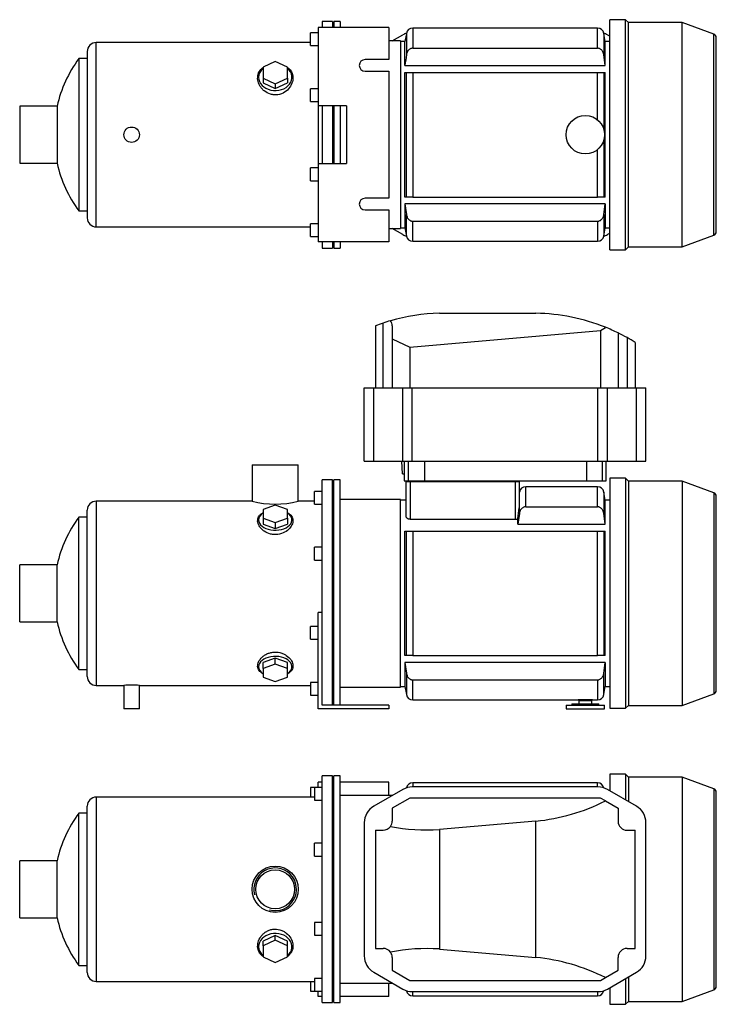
# Model space of a CAD drawing. Header units: millimetres. Extents: x 47 to 1176, y 12 to 803.
# Tile 1 of 2: x 47 to 590, y 36 to 803. Entities that reach past the tile are written whole.
import ezdxf

# ---------------------------------------------------------------- set-up
doc = ezdxf.new("R2010")
doc.units = ezdxf.units.MM
for name, color, linetype in [('CARCASSA_MEC_90', 7, 'Continuous'), ('COPRIVENTOLA_MEC', 7, 'Continuous'), ('CORPO_MH_3-5_[7]', 7, 'Continuous'), ('FLANGIA_MOTORE_T', 7, 'Continuous'), ('PIEDINO_MEC_90_I', 7, 'Continuous'), ('STAFFA_3-5-9_INT', 7, 'Continuous'), ('VFD_SEMPL', 7, 'Continuous')]:
    doc.layers.add(name, color=color, linetype=linetype)

# ---------------------------------------------------------------- blocks, each defined once
blk = doc.blocks.new('SE1')
at = {"layer": 'CARCASSA_MEC_90', "color": 7, "linetype": 'Continuous'}
for p, q in [((353.31, 208.83), (353.31, 205.53)), ((497.21, 208.83), (353.31, 208.83)), ((497.21, 205.53), (497.21, 208.83)), ((353.31, 42.83), (353.31, 46.14)), ((497.21, 46.14), (497.21, 42.83)), ((353.31, 42.83), (497.21, 42.83))]:
    blk.add_line(p, q, dxfattribs=at)
for centre, start, end in [((353.31, 203.83), 90, 168.67351), ((497.21, 203.83), 11.32717, 90), ((353.31, 47.83), 191.32535, 270), ((497.21, 47.83), 270, 348.67397)]:
    blk.add_arc(centre, 5, start, end, dxfattribs=at)
at = {"layer": 'COPRIVENTOLA_MEC', "color": 7, "linetype": 'Continuous'}
for p, q in [((506.76, 215.38), (506.76, 202.5)), ((519.06, 215.38), (506.76, 215.38)), ((519.06, 215.38), (519.06, 195.4)), ((521.36, 213.08), (519.06, 215.38)), ((521.36, 213.08), (521.36, 194.07)), ((563.2, 213.08), (521.36, 213.08)), ((563.2, 213.08), (563.2, 38.58)), ((587.79, 204.13), (563.2, 213.08)), ((587.79, 204.13), (587.79, 47.53)), ((589.76, 50.35), (589.76, 201.32)), ((519.06, 56.26), (519.06, 36.28)), ((521.36, 57.59), (521.36, 38.58)), ((506.76, 49.16), (506.76, 36.28)), ((563.2, 38.58), (587.79, 47.53)), ((519.06, 36.28), (521.36, 38.58)), ((521.36, 38.58), (563.2, 38.58)), ((506.76, 36.28), (519.06, 36.28))]:
    blk.add_line(p, q, dxfattribs=at)
for centre, start, end in [((586.76, 201.32), 0, 70), ((586.76, 50.35), 290, 0)]:
    blk.add_arc(centre, 3, start, end, dxfattribs=at)
at = {"layer": 'CORPO_MH_3-5_[7]', "color": 7, "linetype": 'Continuous'}
for p, q in [((282.76, 37.58), (282.76, 214.08)), ((290.76, 214.08), (282.76, 214.08)), ((290.76, 37.58), (290.76, 214.08)), ((276.76, 205.21), (276.76, 195.21)), ((282.76, 205.21), (276.76, 205.21)), ((106.76, 197.58), (106.76, 54.08)), ((276.76, 197.58), (106.76, 197.58)), ((276.76, 195.21), (282.76, 195.21)), ((93.2, 66.58), (93.2, 185.08)), ((99.76, 185.08), (93.2, 185.08)), ((99.76, 61.08), (99.76, 190.58)), ((276.76, 151.64), (276.76, 161.64)), ((282.76, 161.64), (276.76, 161.64)), ((47.16, 103.58), (47.16, 148.08)), ((76.27, 148.08), (47.16, 148.08)), ((76.27, 103.58), (76.27, 148.08)), ((276.76, 151.64), (282.76, 151.64)), ((47.16, 103.58), (76.27, 103.58)), ((276.76, 100.03), (276.76, 90.03)), ((282.76, 100.03), (276.76, 100.03)), ((246.26, 89.84), (236.76, 85.52)), ((246.26, 86.15), (236.76, 81.83)), ((236.76, 81.83), (236.76, 85.52)), ((255.76, 85.52), (246.26, 89.84)), ((246.26, 86.15), (246.26, 89.84)), ((255.76, 81.83), (246.26, 86.15)), ((255.76, 81.83), (255.76, 85.52)), ((276.76, 90.03), (282.76, 90.03)), ((236.76, 81.83), (236.76, 73.18)), ((255.76, 73.18), (255.76, 81.83)), ((236.76, 73.18), (246.26, 68.86)), ((246.26, 68.86), (255.76, 73.18)), ((93.2, 66.58), (99.76, 66.58)), ((106.76, 54.08), (276.76, 54.08)), ((276.76, 56.46), (276.76, 46.46)), ((282.76, 56.46), (276.76, 56.46)), ((276.76, 46.46), (282.76, 46.46)), ((282.76, 37.58), (290.76, 37.58))]:
    blk.add_line(p, q, dxfattribs=at)
for radius in [18, 15.15]:
    blk.add_circle((246.16, 125.83), radius, dxfattribs=at)
for centre, radius, start, end in [((106.76, 190.58), 7, 90, 180), ((173.76, 125.83), 100, 143.66538, 167.14409), ((246.16, 125.83), 16.62, 255, 195), ((173.76, 125.83), 100, 192.85591, 216.33462), ((106.76, 61.08), 7, 180, 270)]:
    blk.add_arc(centre, radius, start, end, dxfattribs=at)
for start_param, end_param in [(2.390244, 6.283185), (0, 0.751348)]:
    blk.add_ellipse((246.26, 81.2), major_axis=(-13, 0), ratio=0.788011, start_param=start_param, end_param=end_param, dxfattribs=at)
blk.add_open_spline([(236.76, 73.44), (236.39, 73.71), (236.05, 74), (235.17, 74.83), (234.67, 75.4), (233.39, 77.27), (232.85, 78.63), (232.4, 81.59), (232.5, 83.11), (233.34, 86.19), (234.07, 87.68), (235.62, 89.77), (236.2, 90.42), (237.5, 91.64), (238.23, 92.21), (239.79, 93.2), (240.61, 93.62), (242.36, 94.29), (243.3, 94.55), (246.12, 94.99), (248.09, 94.86), (250.83, 94.07), (251.71, 93.7), (253.36, 92.83), (254.13, 92.32), (256.27, 90.6), (257.42, 89.23), (259.12, 86.32), (259.67, 84.77), (260.12, 81.72), (260.02, 80.19), (259.18, 77.38), (258.43, 76.07), (256.93, 74.41), (256.39, 73.91), (255.78, 73.46)], degree=3, knots=[0.1389216, 0.1389216, 0.1389216, 0.1389216, 0.15625, 0.15625, 0.1875, 0.1875, 0.25, 0.25, 0.3125, 0.3125, 0.375, 0.375, 0.40625, 0.40625, 0.4375, 0.4375, 0.46875, 0.46875, 0.5, 0.5, 0.5625, 0.5625, 0.59375, 0.59375, 0.625, 0.625, 0.6875, 0.6875, 0.75, 0.75, 0.8125, 0.8125, 0.875, 0.875, 0.9041554, 0.9041554, 0.9041554, 0.9041554], dxfattribs=at)
at = {"layer": 'FLANGIA_MOTORE_T', "color": 7, "linetype": 'Continuous'}
for p, q in [((291.76, 212.58), (290.76, 212.58)), ((291.76, 37.58), (291.76, 214.08)), ((296.76, 214.08), (291.76, 214.08)), ((296.76, 37.58), (296.76, 214.08)), ((337.4, 198.83), (296.76, 198.83)), ((296.76, 52.83), (337.4, 52.83)), ((290.76, 39.08), (291.76, 39.08)), ((291.76, 37.58), (296.76, 37.58))]:
    blk.add_line(p, q, dxfattribs=at)
at = {"layer": 'STAFFA_3-5-9_INT', "color": 7, "linetype": 'Continuous'}
for p, q in [((282.76, 209.33), (279.76, 209.33)), ((279.76, 205.21), (279.76, 209.33)), ((334.76, 209.33), (296.76, 209.33)), ((334.76, 198.83), (334.76, 209.33)), ((273.76, 205.21), (273.76, 197.58)), ((276.76, 205.21), (273.76, 205.21)), ((273.76, 54.08), (273.76, 46.46)), ((273.76, 46.46), (276.76, 46.46)), ((279.76, 42.33), (279.76, 46.46)), ((334.76, 42.33), (334.76, 52.83)), ((282.76, 42.33), (279.76, 42.33)), ((334.76, 42.33), (296.76, 42.33))]:
    blk.add_line(p, q, dxfattribs=at)
at = {"layer": 'VFD_SEMPL', "color": 7, "linetype": 'Continuous'}
for p, q in [((345.6, 203.57), (322.89, 190.45)), ((497.59, 205.53), (352.93, 205.53)), ((527.63, 190.45), (504.92, 203.57)), ((350.96, 196.83), (337.26, 188.92)), ((499.56, 196.83), (350.96, 196.83)), ((503.45, 194.59), (499.56, 196.83)), ((503.45, 194.59), (513.26, 188.92)), ((337.26, 188.92), (337.26, 178.83)), ((513.26, 188.92), (513.26, 178.83)), ((315.56, 177.77), (315.56, 73.9)), ((449.24, 178.89), (374.13, 172.32)), ((449.24, 72.77), (449.24, 178.89)), ((534.96, 73.9), (534.96, 177.77)), ((324.25, 171.83), (324.25, 79.83)), ((324.25, 171.83), (330.26, 171.83)), ((374.13, 172.32), (374.13, 79.34)), ((520.26, 171.83), (526.45, 171.83)), ((526.45, 79.83), (526.45, 171.83)), ((324.25, 79.83), (330.26, 79.83)), ((374.13, 79.34), (449.24, 72.77)), ((520.26, 79.83), (526.45, 79.83)), ((337.26, 72.83), (337.26, 62.74)), ((513.26, 62.74), (513.26, 72.83)), ((337.26, 62.74), (350.96, 54.83)), ((503.45, 57.08), (513.26, 62.74)), ((322.89, 61.21), (345.6, 48.1)), ((350.96, 54.83), (499.56, 54.83)), ((499.56, 54.83), (503.45, 57.08)), ((504.92, 48.1), (527.63, 61.21)), ((352.93, 46.14), (497.59, 46.14))]:
    blk.add_line(p, q, dxfattribs=at)
for centre, radius, start, end in [((352.93, 190.88), 14.65, 90, 120), ((497.59, 190.88), 14.65, 60, 90), ((330.21, 177.77), 14.65, 120, 180), ((520.31, 177.77), 14.65, 0, 60), ((330.26, 178.83), 7, 324.93373, 0), ((520.26, 178.83), 7, 180, 270), ((330.26, 178.83), 7, 270, 324.93373), ((330.26, 72.83), 7, 35.06627, 90), ((330.26, 72.83), 7, 0, 35.06627), ((520.26, 72.83), 7, 90, 180), ((330.21, 73.9), 14.65, 180, 240), ((520.31, 73.9), 14.65, 300, 360), ((352.93, 60.79), 14.65, 240, 270), ((497.59, 60.79), 14.65, 270, 300)]:
    blk.add_arc(centre, radius, start, end, dxfattribs=at)
for centre, major_axis, start_param, end_param in [((447.25, 329.28), (-106.07, -115.75), 0.798654, 1.169416), ((377.44, 323.15), (-106.07, -115.75), 0.505398, 0.763296), ((377.44, -71.48), (-106.07, 115.75), 5.519889, 5.777787), ((447.25, -77.61), (-106.07, 115.75), 5.113769, 5.484531)]:
    blk.add_ellipse(centre, major_axis=major_axis, ratio=0.916331, start_param=start_param, end_param=end_param, dxfattribs=at)
blk = doc.blocks.new('SE2')
at = {"layer": 'CARCASSA_MEC_90', "color": 7, "linetype": 'Continuous'}
for p, q in [((348.26, 416.06), (348.26, 443.27)), ((348.26, 443.27), (351.26, 443.27)), ((350.76, 443.27), (350.76, 443.77)), ((351.26, 443.27), (433.26, 443.27)), ((351.26, 443.27), (351.26, 413.89)), ((353.76, 443.77), (353.76, 443.27)), ((430.76, 443.27), (430.76, 443.77)), ((433.26, 413.89), (433.26, 443.27)), ((433.26, 443.27), (436.26, 443.27)), ((433.76, 443.77), (433.76, 443.27)), ((436.26, 443.27), (436.26, 422.82)), ((441.31, 423.62), (441.31, 439.27)), ((497.21, 439.27), (441.31, 439.27)), ((497.21, 423.62), (497.21, 439.27)), ((436.38, 435.13), (436.26, 434.44)), ((436.38, 418.46), (436.38, 435.13)), ((502.14, 435.13), (502.14, 418.46)), ((503.26, 428.77), (502.14, 435.13)), ((348.26, 428.77), (343.76, 428.77)), ((441.31, 423.62), (497.21, 423.62)), ((503.26, 410.16), (503.26, 428.77)), ((506.76, 428.77), (503.26, 428.77)), ((436.38, 418.46), (435.26, 410.16)), ((435.26, 410.16), (435.26, 414.46)), ((351.26, 413.89), (433.26, 413.89)), ((435.26, 410.16), (503.26, 410.16)), ((347.26, 307.77), (347.26, 404.77)), ((347.26, 404.77), (348.38, 404.77)), ((348.38, 307.77), (348.38, 404.77)), ((348.38, 404.77), (353.31, 404.77)), ((353.31, 404.77), (497.21, 404.77)), ((353.31, 404.77), (353.31, 307.77)), ((497.21, 307.77), (497.21, 404.77)), ((497.21, 404.77), (502.14, 404.77)), ((502.14, 404.77), (503.26, 404.77)), ((502.14, 404.77), (502.14, 307.77)), ((503.26, 307.77), (503.26, 404.77)), ((348.38, 307.77), (347.26, 307.77)), ((353.31, 307.77), (348.38, 307.77)), ((353.31, 307.77), (497.21, 307.77)), ((502.14, 307.77), (497.21, 307.77)), ((503.26, 307.77), (502.14, 307.77)), ((503.26, 302.38), (347.26, 302.38)), ((347.26, 302.38), (347.26, 283.77)), ((347.26, 302.38), (348.38, 294.07)), ((502.14, 294.07), (503.26, 302.38)), ((503.26, 302.38), (503.26, 283.77)), ((348.38, 294.07), (348.38, 277.4)), ((502.14, 277.4), (502.14, 294.07)), ((343.76, 283.77), (347.26, 283.77)), ((347.26, 283.77), (348.38, 277.4)), ((353.31, 288.91), (497.21, 288.91)), ((353.31, 273.27), (353.31, 288.91)), ((497.21, 288.91), (497.21, 273.27)), ((502.14, 277.4), (503.26, 283.77)), ((503.26, 283.77), (506.76, 283.77)), ((353.31, 273.27), (482.26, 273.27)), ((482.26, 273.27), (493.26, 273.27)), ((493.26, 273.27), (497.21, 273.27))]:
    blk.add_line(p, q, dxfattribs=at)
for centre, radius, start, end in [((441.31, 434.27), 5, 90, 170), ((497.21, 434.27), 5, 10, 90), ((270.41, 438.42), 166.58, 351.73034, 354.62631), ((433.29, 417.53), 3.64, 269.44809, 302.65314), ((353.31, 278.27), 5, 190, 270), ((497.21, 278.27), 5, 270, 350), ((487.76, 190.44), 83.01, 86.2011, 93.7989)]:
    blk.add_arc(centre, radius, start, end, dxfattribs=at)
for points, knots in [([(441.31, 423.62), (440.98, 423.62), (440.66, 423.58), (440.03, 423.43), (439.72, 423.32), (439.14, 423.03), (438.87, 422.85), (438.36, 422.45), (438.13, 422.22), (437.7, 421.74), (437.51, 421.47), (437.17, 420.92), (437.02, 420.63), (436.77, 420.04), (436.66, 419.73), (436.49, 419.1), (436.43, 418.78), (436.38, 418.46)], [0, 0, 0, 0, 0.125, 0.125, 0.25, 0.25, 0.375, 0.375, 0.5, 0.5, 0.625, 0.625, 0.75, 0.75, 0.875, 0.875, 1, 1, 1, 1]), ([(502.14, 418.46), (502.05, 419.11), (501.88, 419.73), (501.5, 420.62), (501.35, 420.91), (501.02, 421.46), (500.83, 421.73), (500.4, 422.21), (500.17, 422.44), (499.66, 422.85), (499.39, 423.02), (498.95, 423.24), (498.8, 423.31), (498.49, 423.42), (498.34, 423.47), (497.87, 423.58), (497.54, 423.62), (497.21, 423.62)], [0, 0, 0, 0, 0.25, 0.25, 0.375, 0.375, 0.5, 0.5, 0.625, 0.625, 0.75, 0.75, 0.8125, 0.8125, 0.875, 0.875, 1, 1, 1, 1]), ([(351.26, 413.89), (351.04, 413.89), (350.82, 413.91), (350.4, 413.98), (350.19, 414.03), (349.81, 414.16), (349.64, 414.24), (349.31, 414.42), (349.17, 414.52), (348.91, 414.73), (348.79, 414.84), (348.6, 415.07), (348.52, 415.2), (348.32, 415.56), (348.26, 415.81), (348.26, 416.06)], [0, 0, 0, 0, 0.125, 0.125, 0.25, 0.25, 0.375, 0.375, 0.5, 0.5, 0.625, 0.625, 0.75, 0.75, 1, 1, 1, 1]), ([(348.38, 294.07), (348.47, 293.43), (348.64, 292.81), (349.02, 291.92), (349.16, 291.62), (349.5, 291.07), (349.69, 290.81), (350.12, 290.32), (350.35, 290.09), (350.86, 289.69), (351.13, 289.51), (351.57, 289.29), (351.72, 289.23), (352.03, 289.11), (352.18, 289.07), (352.65, 288.95), (352.98, 288.91), (353.31, 288.91)], [0, 0, 0, 0, 0.25, 0.25, 0.375, 0.375, 0.5, 0.5, 0.625, 0.625, 0.75, 0.75, 0.8125, 0.8125, 0.875, 0.875, 1, 1, 1, 1]), ([(497.21, 288.91), (497.54, 288.91), (497.86, 288.95), (498.49, 289.1), (498.8, 289.22), (499.38, 289.51), (499.65, 289.68), (500.16, 290.09), (500.39, 290.31), (500.82, 290.8), (501.01, 291.06), (501.35, 291.61), (501.5, 291.9), (501.75, 292.5), (501.86, 292.81), (502.03, 293.43), (502.09, 293.75), (502.14, 294.07)], [0, 0, 0, 0, 0.125, 0.125, 0.25, 0.25, 0.375, 0.375, 0.5, 0.5, 0.625, 0.625, 0.75, 0.75, 0.875, 0.875, 1, 1, 1, 1])]:
    blk.add_open_spline(points, degree=3, knots=knots, dxfattribs=at)
blk.add_open_spline([(503.26, 410.16), (502.9, 412.93), (502.52, 415.69), (502.14, 418.46)], degree=3, dxfattribs=at)
at = {"layer": 'COPRIVENTOLA_MEC', "color": 7, "linetype": 'Continuous'}
for p, q in [((506.76, 445.82), (506.76, 266.72)), ((519.06, 445.82), (506.76, 445.82)), ((519.06, 445.82), (519.06, 266.72)), ((521.36, 443.52), (519.06, 445.82)), ((521.36, 443.52), (521.36, 269.02)), ((563.2, 443.52), (521.36, 443.52)), ((563.2, 443.52), (563.2, 269.02)), ((587.79, 434.57), (563.2, 443.52)), ((587.79, 434.57), (587.79, 277.97)), ((589.76, 280.78), (589.76, 431.75)), ((563.2, 269.02), (587.79, 277.97)), ((519.06, 266.72), (521.36, 269.02)), ((521.36, 269.02), (563.2, 269.02)), ((506.76, 266.72), (519.06, 266.72))]:
    blk.add_line(p, q, dxfattribs=at)
for centre, start, end in [((586.76, 431.75), 0, 70), ((586.76, 280.78), 290, 0)]:
    blk.add_arc(centre, 3, start, end, dxfattribs=at)
at = {"layer": 'CORPO_MH_3-5_[7]', "color": 7, "linetype": 'Continuous'}
for p, q in [((228.16, 456.27), (264.16, 456.27)), ((228.16, 456.27), (228.16, 428.01)), ((264.16, 428.02), (264.16, 456.27)), ((282.76, 327.7), (282.76, 444.52)), ((290.76, 444.52), (282.76, 444.52)), ((290.76, 269.27), (290.76, 444.52)), ((276.76, 425.64), (276.76, 435.64)), ((282.76, 435.64), (276.76, 435.64)), ((106.76, 428.02), (106.76, 284.52)), ((228.19, 428.02), (106.76, 428.02)), ((246.26, 424.88), (236.76, 421.5)), ((255.76, 421.5), (246.26, 424.88)), ((276.76, 428.02), (264.16, 428.02)), ((276.76, 425.64), (282.76, 425.64)), ((93.2, 297.02), (93.2, 415.52)), ((99.76, 415.52), (93.2, 415.52)), ((99.76, 291.52), (99.76, 421.02)), ((236.76, 421.5), (236.76, 414.75)), ((236.76, 414.75), (236.76, 410.02)), ((236.76, 414.75), (246.26, 411.37)), ((246.26, 411.37), (255.76, 414.75)), ((255.76, 414.75), (255.76, 421.5)), ((255.76, 414.75), (255.76, 410.02)), ((236.76, 410.02), (246.26, 406.64)), ((246.26, 411.37), (246.26, 406.64)), ((246.26, 406.64), (255.76, 410.02)), ((276.76, 382.07), (276.76, 392.07)), ((282.76, 392.07), (276.76, 392.07)), ((47.16, 334.02), (47.16, 378.52)), ((76.27, 378.52), (47.16, 378.52)), ((76.27, 334.02), (76.27, 378.52)), ((276.76, 382.07), (282.76, 382.07)), ((47.16, 334.02), (76.27, 334.02)), ((246.26, 305.89), (236.76, 302.51)), ((236.76, 297.78), (236.76, 302.51)), ((246.26, 301.16), (236.76, 297.78)), ((255.76, 302.51), (246.26, 305.89)), ((246.26, 301.16), (246.26, 305.89)), ((255.76, 297.78), (246.26, 301.16)), ((255.76, 297.78), (255.76, 302.51)), ((93.2, 297.02), (99.76, 297.02)), ((236.76, 297.78), (236.76, 291.03)), ((255.76, 291.03), (255.76, 297.78)), ((106.76, 284.52), (128.36, 284.52)), ((128.36, 284.52), (128.36, 266.27)), ((140.29, 284.52), (273.76, 284.52)), ((140.36, 266.27), (140.36, 284.52)), ((236.76, 291.03), (246.26, 287.65)), ((246.26, 287.65), (255.76, 291.03)), ((140.36, 266.27), (128.36, 266.27))]:
    blk.add_line(p, q, dxfattribs=at)
for centre, radius, start, end in [((106.76, 421.02), 7, 90, 180), ((246.16, 497.49), 71.77, 255.4749, 284.5251), ((173.76, 356.27), 100, 143.66538, 167.14409), ((173.76, 356.27), 100, 192.85591, 216.33462), ((106.76, 291.52), 7, 180, 270), ((134.36, 213.01), 71.76, 85.20375, 94.79625)]:
    blk.add_arc(centre, radius, start, end, dxfattribs=at)
for centre, start_param, end_param in [((246.26, 413.4), 0, 3.892941), ((246.26, 413.4), 5.531837, 6.283185), ((246.26, 299.14), 2.390244, 6.283185), ((246.26, 299.14), 0, 0.751348)]:
    blk.add_ellipse(centre, major_axis=(-13, 0), ratio=0.615661, start_param=start_param, end_param=end_param, dxfattribs=at)
for points, knots in [([(248.24, 402.11), (247.29, 401.99), (246.34, 401.96), (244.44, 402.06), (243.48, 402.21), (240.75, 402.89), (239.07, 403.67), (236.96, 405.1), (236.31, 405.63), (235.17, 406.74), (234.67, 407.31), (233.39, 409.11), (232.85, 410.34), (232.4, 412.78), (232.5, 413.94), (233.34, 416.1), (234.07, 417.05), (235.59, 418.28), (236.13, 418.63), (236.74, 418.95)], [0, 0, 0, 0, 0.03125, 0.03125, 0.0625, 0.0625, 0.125, 0.125, 0.15625, 0.15625, 0.1875, 0.1875, 0.25, 0.25, 0.3125, 0.3125, 0.375, 0.375, 0.4043708, 0.4043708, 0.4043708, 0.4043708]), ([(255.79, 418.95), (256.78, 418.42), (257.62, 417.79), (259.12, 416.18), (259.67, 415.13), (260.12, 412.88), (260.02, 411.66), (259.18, 409.22), (258.43, 407.98), (256.39, 405.7), (255.05, 404.63), (251.96, 402.98), (250.15, 402.36), (248.24, 402.11)], [0.6394434, 0.6394434, 0.6394434, 0.6394434, 0.6875, 0.6875, 0.75, 0.75, 0.8125, 0.8125, 0.875, 0.875, 0.9375, 0.9375, 1, 1, 1, 1]), ([(236.76, 293.57), (236.39, 293.76), (236.05, 293.97), (235.17, 294.57), (234.67, 294.99), (233.39, 296.36), (232.85, 297.39), (232.4, 299.66), (232.5, 300.86), (233.34, 303.32), (234.07, 304.54), (235.62, 306.27), (236.2, 306.81), (237.5, 307.83), (238.23, 308.3), (239.79, 309.14), (240.61, 309.5), (242.36, 310.07), (243.3, 310.29), (246.12, 310.67), (248.09, 310.55), (250.83, 309.88), (251.71, 309.57), (253.36, 308.83), (254.13, 308.4), (256.27, 306.95), (257.42, 305.82), (259.12, 303.44), (259.67, 302.18), (260.12, 299.77), (260.02, 298.58), (259.18, 296.45), (258.43, 295.47), (256.93, 294.26), (256.39, 293.91), (255.78, 293.59)], [0.1389216, 0.1389216, 0.1389216, 0.1389216, 0.15625, 0.15625, 0.1875, 0.1875, 0.25, 0.25, 0.3125, 0.3125, 0.375, 0.375, 0.40625, 0.40625, 0.4375, 0.4375, 0.46875, 0.46875, 0.5, 0.5, 0.5625, 0.5625, 0.59375, 0.59375, 0.625, 0.625, 0.6875, 0.6875, 0.75, 0.75, 0.8125, 0.8125, 0.875, 0.875, 0.9041554, 0.9041554, 0.9041554, 0.9041554])]:
    blk.add_open_spline(points, degree=3, knots=knots, dxfattribs=at)
at = {"layer": 'FLANGIA_MOTORE_T', "color": 7, "linetype": 'Continuous'}
for p, q in [((291.76, 443.02), (290.76, 443.02)), ((291.76, 269.27), (291.76, 444.52)), ((296.76, 444.52), (291.76, 444.52)), ((296.76, 269.27), (296.76, 444.52)), ((343.76, 429.27), (296.76, 429.27)), ((343.76, 283.27), (343.76, 429.27)), ((296.76, 283.27), (343.76, 283.27)), ((290.76, 269.52), (291.76, 269.52))]:
    blk.add_line(p, q, dxfattribs=at)
at = {"layer": 'PIEDINO_MEC_90_I', "color": 7, "linetype": 'Continuous'}
for p, q in [((472.76, 269.27), (502.76, 269.27)), ((472.76, 269.27), (472.76, 266.27)), ((477.26, 270.27), (498.26, 270.27)), ((477.26, 270.27), (477.26, 269.27)), ((482.76, 272.77), (492.76, 272.77)), ((482.76, 272.77), (482.76, 270.27)), ((492.76, 270.27), (492.76, 272.77)), ((498.26, 269.27), (498.26, 270.27)), ((502.76, 266.27), (502.76, 269.27)), ((472.76, 266.27), (502.76, 266.27))]:
    blk.add_line(p, q, dxfattribs=at)
at = {"layer": 'STAFFA_3-5-9_INT', "color": 7, "linetype": 'Continuous'}
for p, q in [((279.76, 266.27), (279.76, 341.27)), ((282.76, 341.27), (279.76, 341.27)), ((273.76, 320.46), (273.76, 330.46)), ((279.76, 330.46), (273.76, 330.46)), ((282.76, 269.27), (282.76, 327.7)), ((273.76, 320.46), (279.76, 320.46)), ((273.76, 286.89), (273.76, 276.89)), ((279.76, 286.89), (273.76, 286.89)), ((273.76, 276.89), (279.76, 276.89)), ((334.76, 269.27), (282.76, 269.27)), ((334.76, 269.27), (334.76, 266.27)), ((334.76, 266.27), (279.76, 266.27))]:
    blk.add_line(p, q, dxfattribs=at)
at = {"layer": 'VFD_SEMPL', "color": 7, "linetype": 'Continuous'}
for p, q in [((374.13, 574.27), (449.24, 574.27)), ((324.25, 564.56), (324.25, 516.27)), ((330.26, 516.27), (330.26, 566.69)), ((337.26, 564.57), (337.26, 554.51)), ((350.96, 547.83), (499.56, 560.78)), ((499.56, 560.78), (503.45, 563.35)), ((499.56, 560.78), (499.56, 516.27)), ((337.26, 554.51), (337.26, 516.27)), ((337.26, 554.51), (350.96, 547.83)), ((513.26, 558.98), (513.26, 516.27)), ((520.26, 555.31), (520.26, 516.27)), ((350.96, 547.83), (350.96, 516.27)), ((526.45, 551.67), (526.45, 516.27)), ((315.56, 459.27), (315.56, 516.27)), ((315.56, 516.27), (322.89, 516.27)), ((322.89, 459.27), (322.89, 516.27)), ((322.89, 516.27), (345.6, 516.27)), ((345.6, 459.27), (345.6, 516.27)), ((345.6, 516.27), (352.93, 516.27)), ((352.93, 459.27), (352.93, 516.27)), ((352.93, 516.27), (497.59, 516.27)), ((497.59, 459.27), (497.59, 516.27)), ((497.59, 516.27), (504.92, 516.27)), ((504.92, 459.27), (504.92, 516.27)), ((504.92, 516.27), (527.63, 516.27)), ((527.63, 459.27), (527.63, 516.27)), ((527.63, 516.27), (534.96, 516.27)), ((534.96, 459.27), (534.96, 516.27)), ((534.96, 459.27), (534.96, 516.27)), ((315.56, 459.27), (322.89, 459.27)), ((322.89, 459.27), (345.6, 459.27)), ((345.26, 449.27), (344.74, 459.27)), ((345.6, 459.27), (352.93, 459.27)), ((346.54, 459.27), (346.54, 443.77)), ((349.64, 459.27), (349.64, 443.77)), ((352.93, 459.27), (497.59, 459.27)), ((362.75, 443.77), (362.75, 459.27)), ((489.03, 443.77), (489.03, 459.27)), ((497.59, 459.27), (504.92, 459.27)), ((501.14, 443.77), (501.14, 459.27)), ((504.09, 443.77), (504.09, 459.27)), ((504.92, 459.27), (527.63, 459.27)), ((527.63, 459.27), (534.96, 459.27)), ((345.26, 449.27), (346.54, 449.27)), ((346.54, 443.77), (349.64, 443.77)), ((349.64, 443.77), (362.75, 443.77)), ((362.75, 443.77), (489.03, 443.77)), ((489.03, 443.77), (501.14, 443.77)), ((501.14, 443.77), (504.09, 443.77))]:
    blk.add_line(p, q, dxfattribs=at)
for centre, start, end in [((377.44, 424.3), 106.0428, 108.33374), ((377.44, 424.3), 91.26634, 106.0428), ((447.25, 424.28), 67.99737, 89.2405), ((377.44, 424.3), 108.33374, 110.76795), ((447.25, 424.28), 63.89242, 67.99737), ((447.25, 424.28), 60.87447, 63.89242), ((447.25, 424.28), 58.13179, 60.87447)]:
    blk.add_arc(centre, 150, start, end, dxfattribs=at)
blk.add_ellipse((330.26, 563.96), major_axis=(5.16, 5.16), ratio=0.916331, start_param=5.54142, end_param=6.153442, dxfattribs=at)
blk = doc.blocks.new('SE3')
at = {"layer": 'CARCASSA_MEC_90', "color": 7, "linetype": 'Continuous'}
for p, q in [((348.38, 792.19), (347.26, 785.82)), ((348.38, 792.19), (348.38, 775.51)), ((353.31, 796.32), (353.31, 780.67)), ((497.21, 796.32), (353.31, 796.32)), ((497.21, 780.67), (497.21, 796.32)), ((502.14, 792.19), (502.14, 775.51)), ((503.26, 785.82), (502.14, 792.19)), ((347.26, 785.82), (343.76, 785.82)), ((347.26, 767.21), (347.26, 785.82)), ((503.26, 767.21), (503.26, 785.82)), ((506.76, 785.82), (503.26, 785.82)), ((353.31, 780.67), (497.21, 780.67)), ((347.26, 767.21), (503.26, 767.21)), ((347.26, 664.82), (347.26, 761.82)), ((347.26, 761.82), (348.38, 761.82)), ((348.38, 664.82), (348.38, 761.82)), ((348.38, 761.82), (353.31, 761.82)), ((353.31, 761.82), (497.21, 761.82)), ((353.31, 761.82), (353.31, 664.82)), ((497.21, 724.96), (497.21, 761.82)), ((497.21, 761.82), (502.14, 761.82)), ((502.14, 761.82), (503.26, 761.82)), ((502.14, 761.82), (502.14, 717.6)), ((503.26, 664.82), (503.26, 761.82)), ((502.14, 709.04), (502.14, 664.82)), ((497.21, 664.82), (497.21, 701.67)), ((348.38, 664.82), (347.26, 664.82)), ((503.26, 659.43), (347.26, 659.43)), ((347.26, 659.43), (347.26, 640.82)), ((347.26, 659.43), (348.38, 651.13)), ((353.31, 664.82), (348.38, 664.82)), ((353.31, 664.82), (497.21, 664.82)), ((502.14, 664.82), (497.21, 664.82)), ((503.26, 664.82), (502.14, 664.82)), ((502.14, 651.13), (503.26, 659.43)), ((503.26, 659.43), (503.26, 640.82)), ((348.38, 634.45), (348.38, 651.13)), ((353.31, 645.96), (497.21, 645.96)), ((353.31, 630.32), (353.31, 645.96)), ((497.21, 645.96), (497.21, 630.32)), ((502.14, 651.13), (502.14, 634.45)), ((343.76, 640.82), (347.26, 640.82)), ((347.26, 640.82), (348.38, 634.45)), ((502.14, 634.45), (503.26, 640.82)), ((503.26, 640.82), (506.76, 640.82)), ((353.31, 630.32), (497.21, 630.32))]:
    blk.add_line(p, q, dxfattribs=at)
for centre, start, end in [((353.31, 791.32), 90, 170), ((497.21, 791.32), 10, 90), ((353.31, 635.32), 190, 270), ((497.21, 635.32), 270, 350)]:
    blk.add_arc(centre, 5, start, end, dxfattribs=at)
for points in [[(348.38, 775.51), (348, 772.74), (347.62, 769.98), (347.26, 767.21)], [(503.26, 767.21), (502.9, 769.98), (502.52, 772.74), (502.14, 775.51)]]:
    blk.add_open_spline(points, degree=3, dxfattribs=at)
for points, knots in [([(353.31, 780.67), (352.98, 780.67), (352.66, 780.63), (352.03, 780.48), (351.72, 780.37), (351.14, 780.08), (350.87, 779.91), (350.36, 779.5), (350.13, 779.28), (349.7, 778.79), (349.51, 778.52), (349.17, 777.97), (349.02, 777.68), (348.77, 777.09), (348.66, 776.78), (348.49, 776.15), (348.43, 775.83), (348.38, 775.51)], [0, 0, 0, 0, 0.125, 0.125, 0.25, 0.25, 0.375, 0.375, 0.5, 0.5, 0.625, 0.625, 0.75, 0.75, 0.875, 0.875, 1, 1, 1, 1]), ([(502.14, 775.51), (502.05, 776.16), (501.88, 776.78), (501.5, 777.67), (501.35, 777.96), (501.02, 778.52), (500.83, 778.78), (500.4, 779.27), (500.17, 779.5), (499.66, 779.9), (499.39, 780.07), (498.95, 780.29), (498.8, 780.36), (498.49, 780.47), (498.34, 780.52), (497.87, 780.63), (497.54, 780.67), (497.21, 780.67)], [0, 0, 0, 0, 0.25, 0.25, 0.375, 0.375, 0.5, 0.5, 0.625, 0.625, 0.75, 0.75, 0.8125, 0.8125, 0.875, 0.875, 1, 1, 1, 1]), ([(348.38, 651.13), (348.47, 650.48), (348.64, 649.86), (349.02, 648.97), (349.16, 648.67), (349.5, 648.12), (349.69, 647.86), (350.12, 647.37), (350.35, 647.14), (350.86, 646.74), (351.13, 646.56), (351.57, 646.34), (351.72, 646.28), (352.03, 646.17), (352.18, 646.12), (352.65, 646), (352.98, 645.96), (353.31, 645.96)], [0, 0, 0, 0, 0.25, 0.25, 0.375, 0.375, 0.5, 0.5, 0.625, 0.625, 0.75, 0.75, 0.8125, 0.8125, 0.875, 0.875, 1, 1, 1, 1]), ([(497.21, 645.96), (497.54, 645.96), (497.86, 646), (498.49, 646.15), (498.8, 646.27), (499.38, 646.56), (499.65, 646.73), (500.16, 647.14), (500.39, 647.36), (500.82, 647.85), (501.01, 648.11), (501.35, 648.67), (501.5, 648.95), (501.75, 649.55), (501.86, 649.86), (502.03, 650.48), (502.09, 650.8), (502.14, 651.13)], [0, 0, 0, 0, 0.125, 0.125, 0.25, 0.25, 0.375, 0.375, 0.5, 0.5, 0.625, 0.625, 0.75, 0.75, 0.875, 0.875, 1, 1, 1, 1])]:
    blk.add_open_spline(points, degree=3, knots=knots, dxfattribs=at)
at = {"layer": 'COPRIVENTOLA_MEC', "color": 7, "linetype": 'Continuous'}
for p, q in [((506.76, 623.77), (506.76, 802.87)), ((519.06, 802.87), (506.76, 802.87)), ((519.06, 623.77), (519.06, 802.87)), ((521.36, 800.57), (519.06, 802.87)), ((521.36, 626.07), (521.36, 800.57)), ((563.2, 800.57), (521.36, 800.57)), ((563.2, 626.07), (563.2, 800.57)), ((587.79, 791.62), (563.2, 800.57)), ((587.79, 635.02), (587.79, 791.62)), ((589.76, 637.84), (589.76, 788.8)), ((563.2, 626.07), (587.79, 635.02)), ((506.76, 623.77), (519.06, 623.77)), ((519.06, 623.77), (521.36, 626.07)), ((521.36, 626.07), (563.2, 626.07))]:
    blk.add_line(p, q, dxfattribs=at)
for centre, start, end in [((586.76, 788.8), 0, 70), ((586.76, 637.84), 290, 0)]:
    blk.add_arc(centre, 3, start, end, dxfattribs=at)
at = {"layer": 'CORPO_MH_3-5_[7]', "color": 7, "linetype": 'Continuous'}
for p, q in [((282.76, 801.57), (282.76, 796.82)), ((290.76, 801.57), (282.76, 801.57)), ((290.76, 801.57), (290.76, 796.82)), ((106.76, 641.57), (106.76, 785.07)), ((273.76, 785.07), (106.76, 785.07)), ((99.76, 778.07), (99.76, 648.57)), ((93.2, 772.57), (93.2, 654.07)), ((99.76, 772.57), (93.2, 772.57)), ((246.26, 770.29), (236.76, 765.97)), ((255.76, 765.97), (246.26, 770.29)), ((236.76, 765.97), (236.76, 757.33)), ((255.76, 757.33), (255.76, 765.97)), ((236.76, 757.33), (236.76, 753.63)), ((236.76, 757.33), (246.26, 753)), ((236.76, 753.63), (246.26, 749.31)), ((246.26, 753), (255.76, 757.33)), ((246.26, 749.31), (255.76, 753.63)), ((246.26, 753), (246.26, 749.31)), ((255.76, 757.33), (255.76, 753.63)), ((47.16, 735.57), (47.16, 691.07)), ((76.27, 735.57), (47.16, 735.57)), ((76.27, 735.57), (76.27, 691.07)), ((282.76, 735.82), (282.76, 690.82)), ((290.76, 735.82), (290.76, 690.82)), ((47.16, 691.07), (76.27, 691.07)), ((93.2, 654.07), (99.76, 654.07)), ((106.76, 641.57), (273.76, 641.57)), ((282.76, 629.82), (282.76, 625.07)), ((290.76, 629.82), (290.76, 625.07)), ((282.76, 625.07), (290.76, 625.07))]:
    blk.add_line(p, q, dxfattribs=at)
blk.add_circle((134.36, 713.32), 6, dxfattribs=at)
for centre, radius, start, end in [((106.76, 778.07), 7, 90, 180), ((173.76, 713.32), 100, 143.66538, 167.14409), ((173.76, 713.32), 100, 192.85591, 216.33462), ((106.76, 648.57), 7, 180, 270)]:
    blk.add_arc(centre, radius, start, end, dxfattribs=at)
for start_param, end_param in [(0, 3.892941), (5.531837, 6.283185)]:
    blk.add_ellipse((246.26, 757.95), major_axis=(-13, 0), ratio=0.788011, start_param=start_param, end_param=end_param, dxfattribs=at)
for points, knots in [([(248.24, 744.45), (247.29, 744.31), (246.34, 744.27), (244.44, 744.39), (243.48, 744.57), (240.75, 745.36), (239.07, 746.28), (236.96, 747.99), (236.31, 748.62), (235.17, 749.95), (234.67, 750.65), (233.39, 752.84), (232.85, 754.37), (232.4, 757.45), (232.5, 758.94), (233.34, 761.78), (234.07, 763.07), (235.59, 764.75), (236.13, 765.24), (236.74, 765.69)], [0, 0, 0, 0, 0.03125, 0.03125, 0.0625, 0.0625, 0.125, 0.125, 0.15625, 0.15625, 0.1875, 0.1875, 0.25, 0.25, 0.3125, 0.3125, 0.375, 0.375, 0.4043708, 0.4043708, 0.4043708, 0.4043708]), ([(255.79, 765.69), (256.78, 764.94), (257.62, 764.08), (259.12, 761.9), (259.67, 760.5), (260.12, 757.58), (260.02, 756.03), (259.18, 752.98), (258.43, 751.45), (256.39, 748.69), (255.05, 747.43), (251.96, 745.46), (250.15, 744.74), (248.24, 744.45)], [0.6394434, 0.6394434, 0.6394434, 0.6394434, 0.6875, 0.6875, 0.75, 0.75, 0.8125, 0.8125, 0.875, 0.875, 0.9375, 0.9375, 1, 1, 1, 1])]:
    blk.add_open_spline(points, degree=3, knots=knots, dxfattribs=at)
at = {"layer": 'FLANGIA_MOTORE_T', "color": 7, "linetype": 'Continuous'}
for p, q in [((291.76, 800.07), (290.76, 800.07)), ((291.76, 801.57), (291.76, 796.82)), ((296.76, 801.57), (291.76, 801.57)), ((296.76, 801.57), (296.76, 796.82)), ((343.76, 786.32), (334.76, 786.32)), ((343.76, 786.32), (343.76, 640.32)), ((291.76, 735.82), (291.76, 690.82)), ((296.76, 735.82), (296.76, 690.82)), ((334.76, 640.32), (343.76, 640.32)), ((291.76, 629.82), (291.76, 625.07)), ((296.76, 629.82), (296.76, 625.07)), ((290.76, 626.57), (291.76, 626.57)), ((291.76, 625.07), (296.76, 625.07))]:
    blk.add_line(p, q, dxfattribs=at)
at = {"layer": 'PIEDINO_MEC_90_I', "color": 7, "linetype": 'Continuous'}
blk.add_circle((487.76, 713.32), 15, dxfattribs=at)
at = {"layer": 'STAFFA_3-5-9_INT', "color": 7, "linetype": 'Continuous'}
for p, q in [((273.76, 782.69), (273.76, 792.69)), ((279.76, 792.69), (273.76, 792.69)), ((334.76, 796.82), (279.76, 796.82)), ((279.76, 796.82), (279.76, 735.82)), ((334.76, 796.82), (334.76, 771.82)), ((273.76, 782.69), (279.76, 782.69)), ((334.76, 771.82), (316.16, 771.82)), ((316.16, 762.82), (334.76, 762.82)), ((334.76, 762.82), (334.76, 663.82)), ((273.76, 739.12), (273.76, 749.12)), ((279.76, 749.12), (273.76, 749.12)), ((273.76, 739.12), (279.76, 739.12)), ((279.76, 735.82), (279.76, 690.82)), ((301.76, 735.82), (279.76, 735.82)), ((301.76, 735.82), (301.76, 690.82)), ((279.76, 690.82), (279.76, 629.82)), ((279.76, 690.82), (301.76, 690.82)), ((273.76, 677.51), (273.76, 687.51)), ((279.76, 687.51), (273.76, 687.51)), ((273.76, 677.51), (279.76, 677.51)), ((334.76, 663.82), (316.16, 663.82)), ((316.16, 654.82), (334.76, 654.82)), ((334.76, 654.82), (334.76, 629.82)), ((273.76, 633.95), (273.76, 643.95)), ((279.76, 643.95), (273.76, 643.95)), ((273.76, 633.95), (279.76, 633.95)), ((334.76, 629.82), (279.76, 629.82))]:
    blk.add_line(p, q, dxfattribs=at)
for centre in [(316.16, 767.32), (316.16, 659.32)]:
    blk.add_arc(centre, 4.5, 90, 270, dxfattribs=at)
at = {"layer": 'VFD_SEMPL', "color": 7, "linetype": 'Continuous'}
for p, q in [((337.4, 786.32), (345.6, 791.05)), ((504.92, 791.05), (506.76, 789.99)), ((345.6, 635.58), (337.4, 640.32)), ((506.76, 636.65), (504.92, 635.58))]:
    blk.add_line(p, q, dxfattribs=at)
for centre, start, end in [((352.93, 778.37), 107.98151, 120), ((497.59, 778.37), 60, 72.01922), ((352.93, 648.27), 240, 252.01857), ((497.59, 648.27), 287.98069, 300)]:
    blk.add_arc(centre, 14.65, start, end, dxfattribs=at)

msp = doc.modelspace()

# ---------------------------------------------------------------- block references
for name in ['SE3', 'SE2', 'SE1']:
    msp.add_blockref(name, (0, 0))

doc.saveas('drawing.dxf')
